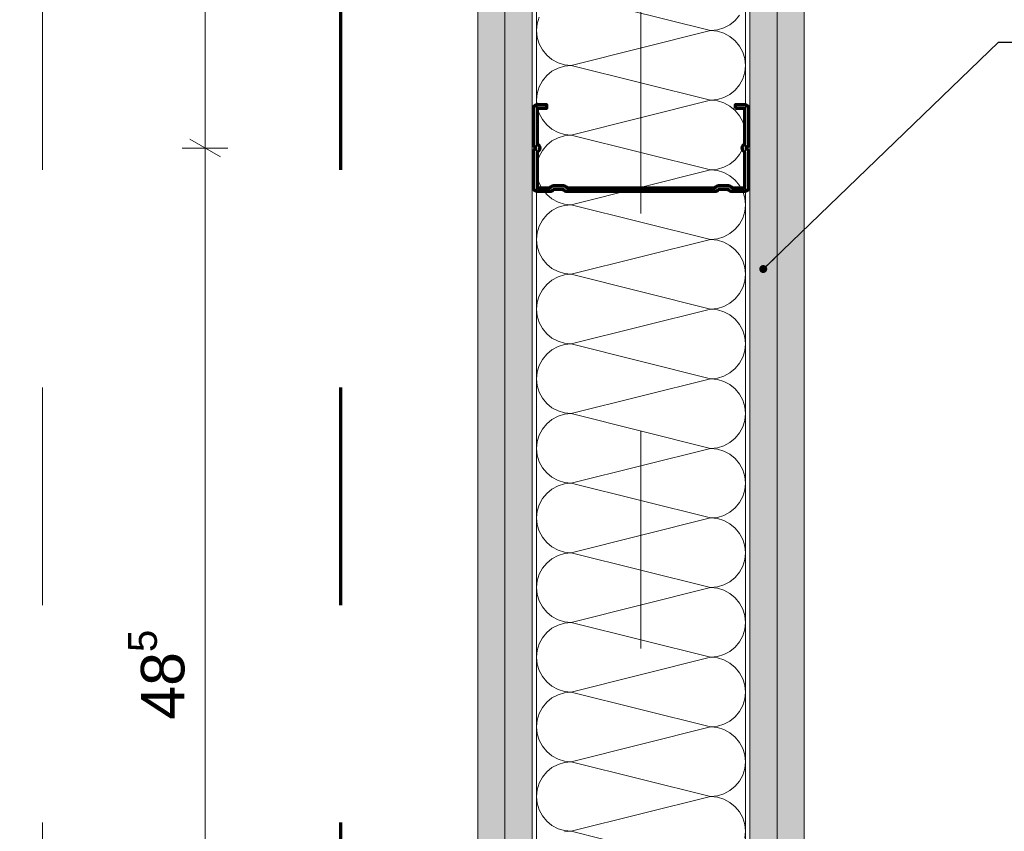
# Model space of a CAD drawing. Header units: metres. Extents: x -0.29 to 8.94, y -1.97 to 1.73.
# Tile 3 of 44: x -0.29 to 0.16, y -0.86 to -0.48. Entities that reach past the tile are written whole.
import ezdxf

# ---------------------------------------------------------------- set-up
doc = ezdxf.new("R2010")
doc.units = ezdxf.units.M
doc.header["$MEASUREMENT"] = 0
doc.linetypes.add('Strichlinie doppelt', pattern=[0.109361, 0.052917, -0.021167, 0.014111, -0.021167])
doc.linetypes.add('Strichlinie eng', pattern=[0.023, 0.015, -0.008])
for name, color, linetype in [('152 - Bemaßung_ Beschriftung.Ausbau', 7, 'Continuous'), ('301 - Elemente.Linie', 7, 'Continuous'), ('451 - Universal.Achsen Raster', 7, 'Continuous'), ('660 - Unterkonstruktion.Trockenbau', 7, 'Continuous'), ('Neubau_301 - Elemente.Linie', 7, 'Continuous'), ('Neubau_606 - Struktur.Wand Innen Ausbau', 7, 'Continuous')]:
    doc.layers.add(name, color=color, linetype=linetype)
doc.styles.add('ERSTELLTER_STIL_1', font='txt')
doc.dimstyles.new('ERSTELLTER_STIL__1', dxfattribs={"dimtxt": 0.18, "dimasz": 0.007296, "dimexe": 0.18, "dimexo": 0.0625, "dimgap": 0, "dimtad": 0, "dimtih": 1, "dimtoh": 1, "dimdec": 4, "dimzin": 0, "dimdsep": 46, "dimcen": 0.09, "dimadec": 0, "dimazin": 0, "dimtfac": 1, "dimtdec": 4, "dimtmove": 0, "dimatfit": 3, "dimldrblk": 'ARROWHEAD_11', "dimfxl": 1, "dimtolj": 1, "dimtzin": 0, "dimarcsym": 0})
doc.dimstyles.new('ERSTELLTER_STIL__2', dxfattribs={"dimtxt": 0.02, "dimasz": 0.01064, "dimexe": 0.18, "dimexo": 0.0625, "dimgap": 0, "dimtad": 1, "dimzin": 0, "dimdsep": 46, "dimtxsty": 'ERSTELLTER_STIL_1', "dimblk": 'ARROWHEAD_2', "dimblk1": 'ARROWHEAD_2', "dimblk2": 'ARROWHEAD_2', "dimcen": 0.09, "dimse1": 1, "dimse2": 1, "dimclrd": 7, "dimclre": 7, "dimclrt": 7, "dimazin": 0, "dimtfac": 1, "dimtdec": 4, "dimtmove": 0, "dimatfit": 3, "dimfxl": 1, "dimtolj": 1, "dimtzin": 0, "dimarcsym": 0})
pattern_1 = [(45, (0, 0), (-0.003535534, 0.003535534), [0, -0.005])]

# ---------------------------------------------------------------- blocks, each defined once
blk = doc.blocks.new('*X1')
at = {"layer": 'Neubau_606 - Struktur.Wand Innen Ausbau', "color": 7, "linetype": 'Continuous', "lineweight": 5}
for p, q in [((0.02474, -0.48769), (-0.03926, -0.47169)), ((-0.05404, -0.48157), (-0.05495, -0.48457)), ((0.03363, -0.485), (0.03605, -0.48301)), ((0.03605, -0.48301), (0.03804, -0.48058)), ((-0.05495, -0.48457), (-0.05526, -0.48769)), ((-0.05526, -0.48769), (-0.05495, -0.49082)), ((0.02474, -0.48769), (-0.03926, -0.50369)), ((0.02474, -0.48769), (0.02786, -0.48739)), ((0.02786, -0.488), (0.02474, -0.48769)), ((0.02786, -0.48739), (0.03086, -0.48648)), ((0.03086, -0.48891), (0.02786, -0.488)), ((0.03086, -0.48648), (0.03363, -0.485)), ((-0.05495, -0.49082), (-0.05404, -0.49382)), ((0.03363, -0.49039), (0.03086, -0.48891)), ((0.03605, -0.49238), (0.03363, -0.49039)), ((0.03804, -0.49481), (0.03605, -0.49238)), ((-0.05404, -0.49382), (-0.05256, -0.49658)), ((-0.05256, -0.49658), (-0.05057, -0.49901)), ((0.03952, -0.49757), (0.03804, -0.49481)), ((-0.05057, -0.49901), (-0.04815, -0.501)), ((-0.04815, -0.501), (-0.04538, -0.50248)), ((0.04043, -0.50057), (0.03952, -0.49757)), ((0.04074, -0.50369), (0.04043, -0.50057)), ((-0.04815, -0.50639), (-0.05057, -0.50838)), ((-0.04538, -0.50491), (-0.04815, -0.50639)), ((-0.04538, -0.50248), (-0.04238, -0.50339)), ((-0.04238, -0.504), (-0.04538, -0.50491)), ((-0.04238, -0.50339), (-0.03926, -0.50369)), ((-0.03926, -0.50369), (-0.04238, -0.504)), ((0.02474, -0.51969), (-0.03926, -0.50369)), ((0.04043, -0.50682), (0.04074, -0.50369)), ((-0.05256, -0.51081), (-0.05404, -0.51357)), ((-0.05057, -0.50838), (-0.05256, -0.51081)), ((0.03804, -0.51258), (0.03952, -0.50982)), ((0.03952, -0.50982), (0.04043, -0.50682)), ((-0.05404, -0.51357), (-0.05495, -0.51657)), ((0.03363, -0.517), (0.03605, -0.51501)), ((0.03605, -0.51501), (0.03804, -0.51258)), ((-0.05495, -0.51657), (-0.05526, -0.51969)), ((-0.05526, -0.51969), (-0.05495, -0.52282)), ((0.02474, -0.51969), (-0.03926, -0.53569)), ((0.02474, -0.51969), (0.02786, -0.51939)), ((0.02786, -0.52), (0.02474, -0.51969)), ((0.02786, -0.51939), (0.03086, -0.51848)), ((0.03086, -0.52091), (0.02786, -0.52)), ((0.03086, -0.51848), (0.03363, -0.517)), ((-0.05495, -0.52282), (-0.05404, -0.52582)), ((0.03363, -0.52239), (0.03086, -0.52091)), ((0.03605, -0.52438), (0.03363, -0.52239)), ((0.03804, -0.52681), (0.03605, -0.52438)), ((-0.05404, -0.52582), (-0.05256, -0.52858)), ((-0.05256, -0.52858), (-0.05057, -0.53101)), ((0.03952, -0.52957), (0.03804, -0.52681)), ((-0.05057, -0.53101), (-0.04815, -0.533)), ((-0.04815, -0.533), (-0.04538, -0.53448)), ((0.04043, -0.53257), (0.03952, -0.52957)), ((0.04074, -0.53569), (0.04043, -0.53257)), ((-0.04538, -0.53691), (-0.04815, -0.53839)), ((-0.04538, -0.53448), (-0.04238, -0.53539)), ((-0.04238, -0.536), (-0.04538, -0.53691)), ((-0.04238, -0.53539), (-0.03926, -0.53569)), ((-0.03926, -0.53569), (-0.04238, -0.536)), ((0.02474, -0.55169), (-0.03926, -0.53569)), ((0.04043, -0.53882), (0.04074, -0.53569)), ((-0.05057, -0.54038), (-0.05256, -0.54281)), ((-0.04815, -0.53839), (-0.05057, -0.54038)), ((0.03804, -0.54458), (0.03952, -0.54182)), ((0.03952, -0.54182), (0.04043, -0.53882)), ((-0.05404, -0.54557), (-0.05495, -0.54857)), ((-0.05256, -0.54281), (-0.05404, -0.54557)), ((0.03363, -0.549), (0.03605, -0.54701)), ((0.03605, -0.54701), (0.03804, -0.54458)), ((-0.05495, -0.54857), (-0.05526, -0.55169)), ((-0.05526, -0.55169), (-0.05495, -0.55482)), ((0.02474, -0.55169), (-0.03926, -0.56769)), ((0.02474, -0.55169), (0.02786, -0.55139)), ((0.02786, -0.552), (0.02474, -0.55169)), ((0.02786, -0.55139), (0.03086, -0.55048)), ((0.03086, -0.55048), (0.03363, -0.549)), ((-0.05495, -0.55482), (-0.05404, -0.55782)), ((0.03086, -0.55291), (0.02786, -0.552)), ((0.03363, -0.55439), (0.03086, -0.55291)), ((0.03605, -0.55638), (0.03363, -0.55439)), ((-0.05404, -0.55782), (-0.05256, -0.56058)), ((-0.05256, -0.56058), (-0.05057, -0.56301)), ((0.03804, -0.55881), (0.03605, -0.55638)), ((0.03952, -0.56157), (0.03804, -0.55881)), ((-0.05057, -0.56301), (-0.04815, -0.565)), ((-0.04815, -0.565), (-0.04538, -0.56648)), ((0.04043, -0.56457), (0.03952, -0.56157)), ((0.04074, -0.56769), (0.04043, -0.56457)), ((-0.04538, -0.56891), (-0.04815, -0.57039)), ((-0.04538, -0.56648), (-0.04238, -0.56739)), ((-0.04238, -0.568), (-0.04538, -0.56891)), ((-0.04238, -0.56739), (-0.03926, -0.56769)), ((-0.03926, -0.56769), (-0.04238, -0.568)), ((0.02474, -0.58369), (-0.03926, -0.56769)), ((0.04043, -0.57082), (0.04074, -0.56769)), ((-0.05057, -0.57238), (-0.05256, -0.57481)), ((-0.04815, -0.57039), (-0.05057, -0.57238)), ((0.03804, -0.57658), (0.03952, -0.57382)), ((0.03952, -0.57382), (0.04043, -0.57082)), ((-0.05404, -0.57757), (-0.05495, -0.58057)), ((-0.05256, -0.57481), (-0.05404, -0.57757)), ((0.03605, -0.57901), (0.03804, -0.57658)), ((-0.05495, -0.58057), (-0.05526, -0.58369)), ((0.02474, -0.58369), (0.02786, -0.58339)), ((0.02786, -0.58339), (0.03086, -0.58248)), ((0.03086, -0.58248), (0.03363, -0.581)), ((0.03363, -0.581), (0.03605, -0.57901)), ((-0.05526, -0.58369), (-0.05495, -0.58682)), ((-0.05495, -0.58682), (-0.05404, -0.58982)), ((0.02474, -0.58369), (-0.03926, -0.59969)), ((0.02786, -0.584), (0.02474, -0.58369)), ((0.03086, -0.58491), (0.02786, -0.584)), ((0.03363, -0.58639), (0.03086, -0.58491)), ((0.03605, -0.58838), (0.03363, -0.58639)), ((-0.05404, -0.58982), (-0.05256, -0.59258)), ((0.03804, -0.59081), (0.03605, -0.58838)), ((0.03952, -0.59357), (0.03804, -0.59081)), ((-0.05256, -0.59258), (-0.05057, -0.59501)), ((-0.05057, -0.59501), (-0.04815, -0.597)), ((-0.04815, -0.597), (-0.04538, -0.59848)), ((0.04043, -0.59657), (0.03952, -0.59357)), ((0.04074, -0.59969), (0.04043, -0.59657)), ((-0.04538, -0.60091), (-0.04815, -0.60239)), ((-0.04538, -0.59848), (-0.04238, -0.59939)), ((-0.04238, -0.6), (-0.04538, -0.60091)), ((-0.04238, -0.59939), (-0.03926, -0.59969)), ((-0.03926, -0.59969), (-0.04238, -0.6)), ((0.02474, -0.61569), (-0.03926, -0.59969)), ((0.04043, -0.60282), (0.04074, -0.59969)), ((-0.05057, -0.60438), (-0.05256, -0.60681)), ((-0.04815, -0.60239), (-0.05057, -0.60438)), ((0.03804, -0.60858), (0.03952, -0.60582)), ((0.03952, -0.60582), (0.04043, -0.60282)), ((-0.05404, -0.60957), (-0.05495, -0.61257)), ((-0.05256, -0.60681), (-0.05404, -0.60957)), ((0.03605, -0.61101), (0.03804, -0.60858)), ((-0.05495, -0.61257), (-0.05526, -0.61569)), ((0.02786, -0.61539), (0.03086, -0.61448)), ((0.03086, -0.61448), (0.03363, -0.613)), ((0.03363, -0.613), (0.03605, -0.61101)), ((-0.05526, -0.61569), (-0.05495, -0.61882)), ((-0.05495, -0.61882), (-0.05404, -0.62182)), ((0.02474, -0.61569), (-0.03926, -0.63169)), ((0.02474, -0.61569), (0.02786, -0.61539)), ((0.02786, -0.616), (0.02474, -0.61569)), ((0.03086, -0.61691), (0.02786, -0.616)), ((0.03363, -0.61839), (0.03086, -0.61691)), ((0.03605, -0.62038), (0.03363, -0.61839)), ((-0.05404, -0.62182), (-0.05256, -0.62458)), ((0.03804, -0.62281), (0.03605, -0.62038)), ((0.03952, -0.62557), (0.03804, -0.62281)), ((-0.05256, -0.62458), (-0.05057, -0.62701)), ((-0.05057, -0.62701), (-0.04815, -0.629)), ((0.04043, -0.62857), (0.03952, -0.62557)), ((0.04074, -0.63169), (0.04043, -0.62857)), ((-0.04815, -0.629), (-0.04538, -0.63048)), ((-0.04538, -0.63291), (-0.04815, -0.63439)), ((-0.04538, -0.63048), (-0.04238, -0.63139)), ((-0.04238, -0.632), (-0.04538, -0.63291)), ((-0.04238, -0.63139), (-0.03926, -0.63169)), ((-0.03926, -0.63169), (-0.04238, -0.632)), ((0.02474, -0.64769), (-0.03926, -0.63169)), ((0.04043, -0.63482), (0.04074, -0.63169)), ((-0.05057, -0.63638), (-0.05256, -0.63881)), ((-0.04815, -0.63439), (-0.05057, -0.63638)), ((0.03952, -0.63782), (0.04043, -0.63482)), ((-0.05404, -0.64157), (-0.05495, -0.64457)), ((-0.05256, -0.63881), (-0.05404, -0.64157)), ((0.03605, -0.64301), (0.03804, -0.64058)), ((0.03804, -0.64058), (0.03952, -0.63782)), ((-0.05495, -0.64457), (-0.05526, -0.64769)), ((0.02786, -0.64739), (0.03086, -0.64648)), ((0.03086, -0.64648), (0.03363, -0.645)), ((0.03363, -0.645), (0.03605, -0.64301)), ((-0.05526, -0.64769), (-0.05495, -0.65082)), ((-0.05495, -0.65082), (-0.05404, -0.65382)), ((0.02474, -0.64769), (-0.03926, -0.66369)), ((0.02474, -0.64769), (0.02786, -0.64739)), ((0.02786, -0.648), (0.02474, -0.64769)), ((0.03086, -0.64891), (0.02786, -0.648)), ((0.03363, -0.65039), (0.03086, -0.64891)), ((0.03605, -0.65238), (0.03363, -0.65039)), ((-0.05404, -0.65382), (-0.05256, -0.65658)), ((0.03804, -0.65481), (0.03605, -0.65238)), ((0.03952, -0.65757), (0.03804, -0.65481)), ((-0.05256, -0.65658), (-0.05057, -0.65901)), ((-0.05057, -0.65901), (-0.04815, -0.661)), ((0.04043, -0.66057), (0.03952, -0.65757)), ((-0.04815, -0.661), (-0.04538, -0.66248)), ((-0.04538, -0.66491), (-0.04815, -0.66639)), ((-0.04538, -0.66248), (-0.04238, -0.66339)), ((-0.04238, -0.664), (-0.04538, -0.66491)), ((-0.04238, -0.66339), (-0.03926, -0.66369)), ((-0.03926, -0.66369), (-0.04238, -0.664)), ((0.02474, -0.67969), (-0.03926, -0.66369)), ((0.04074, -0.66369), (0.04043, -0.66057)), ((0.04043, -0.66682), (0.04074, -0.66369)), ((-0.05057, -0.66838), (-0.05256, -0.67081)), ((-0.04815, -0.66639), (-0.05057, -0.66838)), ((0.03952, -0.66982), (0.04043, -0.66682)), ((-0.05404, -0.67357), (-0.05495, -0.67657)), ((-0.05256, -0.67081), (-0.05404, -0.67357)), ((0.03605, -0.67501), (0.03804, -0.67258)), ((0.03804, -0.67258), (0.03952, -0.66982)), ((-0.05495, -0.67657), (-0.05526, -0.67969)), ((0.02786, -0.67939), (0.03086, -0.67848)), ((0.03086, -0.67848), (0.03363, -0.677)), ((0.03363, -0.677), (0.03605, -0.67501)), ((-0.05526, -0.67969), (-0.05495, -0.68282)), ((-0.05495, -0.68282), (-0.05404, -0.68582)), ((0.02474, -0.67969), (-0.03926, -0.69569)), ((0.02474, -0.67969), (0.02786, -0.67939)), ((0.02786, -0.68), (0.02474, -0.67969)), ((0.03086, -0.68091), (0.02786, -0.68)), ((0.03363, -0.68239), (0.03086, -0.68091)), ((0.03605, -0.68438), (0.03363, -0.68239)), ((-0.05404, -0.68582), (-0.05256, -0.68858)), ((0.03804, -0.68681), (0.03605, -0.68438)), ((0.03952, -0.68957), (0.03804, -0.68681)), ((-0.05256, -0.68858), (-0.05057, -0.69101)), ((-0.05057, -0.69101), (-0.04815, -0.693)), ((0.04043, -0.69257), (0.03952, -0.68957)), ((-0.04815, -0.693), (-0.04538, -0.69448)), ((-0.04538, -0.69448), (-0.04238, -0.69539)), ((-0.04238, -0.696), (-0.04538, -0.69691)), ((-0.04238, -0.69539), (-0.03926, -0.69569)), ((-0.03926, -0.69569), (-0.04238, -0.696)), ((0.02474, -0.71169), (-0.03926, -0.69569)), ((0.04074, -0.69569), (0.04043, -0.69257)), ((0.04043, -0.69882), (0.04074, -0.69569)), ((-0.05057, -0.70038), (-0.05256, -0.70281)), ((-0.04815, -0.69839), (-0.05057, -0.70038)), ((-0.04538, -0.69691), (-0.04815, -0.69839)), ((0.03952, -0.70182), (0.04043, -0.69882)), ((-0.05404, -0.70557), (-0.05495, -0.70857)), ((-0.05256, -0.70281), (-0.05404, -0.70557)), ((0.03605, -0.70701), (0.03804, -0.70458)), ((0.03804, -0.70458), (0.03952, -0.70182)), ((-0.05495, -0.70857), (-0.05526, -0.71169)), ((0.03086, -0.71048), (0.03363, -0.709)), ((0.03363, -0.709), (0.03605, -0.70701)), ((-0.05526, -0.71169), (-0.05495, -0.71482)), ((0.02474, -0.71169), (-0.03926, -0.72769)), ((0.02474, -0.71169), (0.02786, -0.71139)), ((0.02786, -0.712), (0.02474, -0.71169)), ((0.02786, -0.71139), (0.03086, -0.71048)), ((0.03086, -0.71291), (0.02786, -0.712)), ((0.03363, -0.71439), (0.03086, -0.71291)), ((0.03605, -0.71638), (0.03363, -0.71439)), ((-0.05495, -0.71482), (-0.05404, -0.71782)), ((-0.05404, -0.71782), (-0.05256, -0.72058)), ((0.03804, -0.71881), (0.03605, -0.71638)), ((0.03952, -0.72157), (0.03804, -0.71881)), ((-0.05256, -0.72058), (-0.05057, -0.72301)), ((-0.05057, -0.72301), (-0.04815, -0.725)), ((0.04043, -0.72457), (0.03952, -0.72157)), ((-0.04815, -0.725), (-0.04538, -0.72648)), ((-0.04538, -0.72648), (-0.04238, -0.72739)), ((-0.04238, -0.728), (-0.04538, -0.72891)), ((-0.04238, -0.72739), (-0.03926, -0.72769)), ((-0.03926, -0.72769), (-0.04238, -0.728)), ((0.02474, -0.74369), (-0.03926, -0.72769)), ((0.04074, -0.72769), (0.04043, -0.72457)), ((0.04043, -0.73082), (0.04074, -0.72769)), ((-0.05057, -0.73238), (-0.05256, -0.73481)), ((-0.04815, -0.73039), (-0.05057, -0.73238)), ((-0.04538, -0.72891), (-0.04815, -0.73039)), ((0.03952, -0.73382), (0.04043, -0.73082)), ((-0.05256, -0.73481), (-0.05404, -0.73757)), ((0.03605, -0.73901), (0.03804, -0.73658)), ((0.03804, -0.73658), (0.03952, -0.73382)), ((-0.05495, -0.74057), (-0.05526, -0.74369)), ((-0.05404, -0.73757), (-0.05495, -0.74057)), ((0.03086, -0.74248), (0.03363, -0.741)), ((0.03363, -0.741), (0.03605, -0.73901)), ((-0.05526, -0.74369), (-0.05495, -0.74682)), ((0.02474, -0.74369), (-0.03926, -0.75969)), ((0.02474, -0.74369), (0.02786, -0.74339)), ((0.02786, -0.744), (0.02474, -0.74369)), ((0.02786, -0.74339), (0.03086, -0.74248)), ((0.03086, -0.74491), (0.02786, -0.744)), ((0.03363, -0.74639), (0.03086, -0.74491)), ((-0.05495, -0.74682), (-0.05404, -0.74982)), ((-0.05404, -0.74982), (-0.05256, -0.75258)), ((0.03605, -0.74838), (0.03363, -0.74639)), ((0.03804, -0.75081), (0.03605, -0.74838)), ((0.03952, -0.75357), (0.03804, -0.75081)), ((-0.05256, -0.75258), (-0.05057, -0.75501)), ((-0.05057, -0.75501), (-0.04815, -0.757)), ((0.04043, -0.75657), (0.03952, -0.75357)), ((-0.04815, -0.757), (-0.04538, -0.75848)), ((-0.04538, -0.75848), (-0.04238, -0.75939)), ((-0.04238, -0.75939), (-0.03926, -0.75969)), ((-0.03926, -0.75969), (-0.04238, -0.76)), ((0.02474, -0.77569), (-0.03926, -0.75969)), ((0.04074, -0.75969), (0.04043, -0.75657)), ((0.04043, -0.76282), (0.04074, -0.75969)), ((-0.05057, -0.76438), (-0.05256, -0.76681)), ((-0.04815, -0.76239), (-0.05057, -0.76438)), ((-0.04538, -0.76091), (-0.04815, -0.76239)), ((-0.04238, -0.76), (-0.04538, -0.76091)), ((0.03952, -0.76582), (0.04043, -0.76282)), ((-0.05256, -0.76681), (-0.05404, -0.76957)), ((0.03605, -0.77101), (0.03804, -0.76858)), ((0.03804, -0.76858), (0.03952, -0.76582)), ((-0.05495, -0.77257), (-0.05526, -0.77569)), ((-0.05404, -0.76957), (-0.05495, -0.77257)), ((0.03086, -0.77448), (0.03363, -0.773)), ((0.03363, -0.773), (0.03605, -0.77101)), ((-0.05526, -0.77569), (-0.05495, -0.77882)), ((0.02474, -0.77569), (-0.03926, -0.79169)), ((0.02474, -0.77569), (0.02786, -0.77539)), ((0.02786, -0.776), (0.02474, -0.77569)), ((0.02786, -0.77539), (0.03086, -0.77448)), ((0.03086, -0.77691), (0.02786, -0.776)), ((0.03363, -0.77839), (0.03086, -0.77691)), ((-0.05495, -0.77882), (-0.05404, -0.78182)), ((-0.05404, -0.78182), (-0.05256, -0.78458)), ((0.03605, -0.78038), (0.03363, -0.77839)), ((0.03804, -0.78281), (0.03605, -0.78038)), ((-0.05256, -0.78458), (-0.05057, -0.78701)), ((-0.05057, -0.78701), (-0.04815, -0.789)), ((0.03952, -0.78557), (0.03804, -0.78281)), ((0.04043, -0.78857), (0.03952, -0.78557)), ((-0.04815, -0.789), (-0.04538, -0.79048)), ((-0.04538, -0.79048), (-0.04238, -0.79139)), ((-0.04238, -0.79139), (-0.03926, -0.79169)), ((0.04074, -0.79169), (0.04043, -0.78857)), ((-0.04815, -0.79439), (-0.05057, -0.79638)), ((-0.04538, -0.79291), (-0.04815, -0.79439)), ((-0.04238, -0.792), (-0.04538, -0.79291)), ((-0.03926, -0.79169), (-0.04238, -0.792)), ((0.02474, -0.80769), (-0.03926, -0.79169)), ((0.03952, -0.79782), (0.04043, -0.79482)), ((0.04043, -0.79482), (0.04074, -0.79169)), ((-0.05256, -0.79881), (-0.05404, -0.80157)), ((-0.05057, -0.79638), (-0.05256, -0.79881)), ((0.03605, -0.80301), (0.03804, -0.80058)), ((0.03804, -0.80058), (0.03952, -0.79782)), ((-0.05495, -0.80457), (-0.05526, -0.80769)), ((-0.05404, -0.80157), (-0.05495, -0.80457)), ((0.03086, -0.80648), (0.03363, -0.805)), ((0.03363, -0.805), (0.03605, -0.80301)), ((-0.05526, -0.80769), (-0.05495, -0.81082)), ((0.02474, -0.80769), (-0.03926, -0.82369)), ((0.02474, -0.80769), (0.02786, -0.80739)), ((0.02786, -0.808), (0.02474, -0.80769)), ((0.02786, -0.80739), (0.03086, -0.80648)), ((0.03086, -0.80891), (0.02786, -0.808)), ((0.03363, -0.81039), (0.03086, -0.80891)), ((-0.05495, -0.81082), (-0.05404, -0.81382)), ((-0.05404, -0.81382), (-0.05256, -0.81658)), ((0.03605, -0.81238), (0.03363, -0.81039)), ((0.03804, -0.81481), (0.03605, -0.81238)), ((-0.05256, -0.81658), (-0.05057, -0.81901)), ((0.03952, -0.81757), (0.03804, -0.81481)), ((0.04043, -0.82057), (0.03952, -0.81757)), ((-0.05057, -0.81901), (-0.04815, -0.821)), ((-0.04815, -0.821), (-0.04538, -0.82248)), ((-0.04538, -0.82248), (-0.04238, -0.82339)), ((0.04074, -0.82369), (0.04043, -0.82057)), ((-0.04815, -0.82639), (-0.05057, -0.82838)), ((-0.04538, -0.82491), (-0.04815, -0.82639)), ((-0.04238, -0.824), (-0.04538, -0.82491)), ((-0.04238, -0.82339), (-0.03926, -0.82369)), ((-0.03926, -0.82369), (-0.04238, -0.824)), ((0.02474, -0.83969), (-0.03926, -0.82369)), ((0.03952, -0.82982), (0.04043, -0.82682)), ((0.04043, -0.82682), (0.04074, -0.82369)), ((-0.05256, -0.83081), (-0.05404, -0.83357)), ((-0.05057, -0.82838), (-0.05256, -0.83081)), ((0.03804, -0.83258), (0.03952, -0.82982)), ((-0.05495, -0.83657), (-0.05526, -0.83969)), ((-0.05404, -0.83357), (-0.05495, -0.83657)), ((0.03363, -0.837), (0.03605, -0.83501)), ((0.03605, -0.83501), (0.03804, -0.83258)), ((-0.05526, -0.83969), (-0.05495, -0.84282)), ((0.02474, -0.83969), (-0.03926, -0.85569)), ((0.02474, -0.83969), (0.02786, -0.83939)), ((0.02786, -0.84), (0.02474, -0.83969)), ((0.02786, -0.83939), (0.03086, -0.83848)), ((0.03086, -0.84091), (0.02786, -0.84)), ((0.03086, -0.83848), (0.03363, -0.837)), ((0.03363, -0.84239), (0.03086, -0.84091)), ((-0.05495, -0.84282), (-0.05404, -0.84582)), ((-0.05404, -0.84582), (-0.05256, -0.84858)), ((0.03605, -0.84438), (0.03363, -0.84239)), ((0.03804, -0.84681), (0.03605, -0.84438)), ((-0.05256, -0.84858), (-0.05057, -0.85101)), ((0.03952, -0.84957), (0.03804, -0.84681)), ((0.04043, -0.85257), (0.03952, -0.84957)), ((-0.05057, -0.85101), (-0.04815, -0.853)), ((-0.04815, -0.853), (-0.04538, -0.85448)), ((-0.04538, -0.85448), (-0.04238, -0.85539)), ((0.04074, -0.85569), (0.04043, -0.85257)), ((-0.04238, -0.85539), (-0.03926, -0.85569)), ((-0.03926, -0.85569), (-0.04238, -0.856)), ((0.02474, -0.87169), (-0.03926, -0.85569)), ((0.04043, -0.85882), (0.04074, -0.85569))]:
    blk.add_line(p, q, dxfattribs=at)
blk = doc.blocks.new('ARROWHEAD_11')
at = {"color": 0, "linetype": 'Continuous', "lineweight": 0}
blk.add_line((0, 0), (-1, 0), dxfattribs=at)
at = {"color": 0, "linetype": 'Continuous', "lineweight": 0, "const_width": 0.25, "flags": 128}
blk.add_lwpolyline([(-0.125, 0, 1), (0.125, 0, 1)], format="xyb", close=True, dxfattribs=at)
blk = doc.blocks.new('*D6')
at = {"layer": '152 - Bemaßung_ Beschriftung.Ausbau', "color": 7, "linetype": 'Continuous', "lineweight": 5}
for p, q in [((0.29507, -0.30265), (0.30907, -0.31074)), ((0.31257, -0.30669), (0.29157, -0.30669)), ((0.30207, -1.05169), (0.30207, -0.30669)), ((0.29507, -1.04765), (0.30907, -1.05574)), ((0.31257, -1.05169), (0.29157, -1.05169)), ((0.30207, -1.05854), (0.30207, -1.05169))]:
    blk.add_line(p, q, dxfattribs=at)
at = {"layer": '152 - Bemaßung_ Beschriftung.Ausbau', "color": 7, "lineweight": 5, "insert": (0.29829, -0.69938), "char_height": 0.02, "attachment_point": 7, "rotation": 90, "style": 'ERSTELLTER_STIL_1'}
blk.add_mtext('\\A1;{\\pql;\\fArial|b0|i0|c0|p38;74\\fArial|b0|i0|c0|p38;\\A1{\\H.66x;\\S5^  ;}}', dxfattribs=at)
blk = doc.blocks.new('ARROWHEAD_2')
at = {"color": 0, "linetype": 'Continuous', "lineweight": 0}
for p, q in [((-0.378, -0.655), (0.378, 0.655)), ((0, 0), (-1, 0))]:
    blk.add_line(p, q, dxfattribs=at)
blk = doc.blocks.new('*D10')
at = {"layer": '152 - Bemaßung_ Beschriftung.Ausbau', "color": 7, "linetype": 'Continuous', "lineweight": 5}
for p, q in [((0.38351, 1.02426), (0.36951, 1.03235)), ((0.37651, 1.02831), (0.37651, 1.03515)), ((0.38701, 1.02831), (0.36601, 1.02831)), ((0.37651, -1.05169), (0.37651, 1.02831)), ((0.36951, -1.04765), (0.38351, -1.05574)), ((0.38701, -1.05169), (0.36601, -1.05169)), ((0.37651, -1.05854), (0.37651, -1.05169))]:
    blk.add_line(p, q, dxfattribs=at)
at = {"layer": '152 - Bemaßung_ Beschriftung.Ausbau', "color": 7, "lineweight": 5, "insert": (0.37251, -0.0383), "char_height": 0.02, "attachment_point": 7, "rotation": 90, "style": 'ERSTELLTER_STIL_1'}
blk.add_mtext('\\A1;{\\pql;\\fArial|b0|i0|c0|p38;2,08}', dxfattribs=at)
blk = doc.blocks.new('*D11')
at = {"layer": '152 - Bemaßung_ Beschriftung.Ausbau', "color": 7, "linetype": 'Continuous', "lineweight": 5}
for p, q in [((0.22007, -0.33465), (0.23407, -0.34274)), ((0.23757, -0.33869), (0.21657, -0.33869)), ((0.22707, -1.05169), (0.22707, -0.33869)), ((0.22007, -1.04765), (0.23407, -1.05574)), ((0.23757, -1.05169), (0.21657, -1.05169)), ((0.22707, -1.05854), (0.22707, -1.05169))]:
    blk.add_line(p, q, dxfattribs=at)
at = {"layer": '152 - Bemaßung_ Beschriftung.Ausbau', "color": 7, "lineweight": 5, "insert": (0.2233, -0.71538), "char_height": 0.02, "attachment_point": 7, "rotation": 90, "style": 'ERSTELLTER_STIL_1'}
blk.add_mtext('\\A1;{\\pql;\\fArial|b0|i0|c0|p38;71\\fArial|b0|i0|c0|p38;\\A1{\\H.66x;\\S3^  ;}}', dxfattribs=at)
blk = doc.blocks.new('*D16')
at = {"layer": '152 - Bemaßung_ Beschriftung.Ausbau', "color": 7, "linetype": 'Continuous', "lineweight": 5}
for p, q in [((-0.2145, -0.53765), (-0.2005, -0.54574)), ((-0.197, -0.54169), (-0.218, -0.54169)), ((-0.2075, -1.02669), (-0.2075, -0.54169)), ((-0.197, -1.02669), (-0.218, -1.02669)), ((-0.2145, -1.02265), (-0.2005, -1.03074)), ((-0.2075, -1.03354), (-0.2075, -1.02669))]:
    blk.add_line(p, q, dxfattribs=at)
at = {"layer": '152 - Bemaßung_ Beschriftung.Ausbau', "color": 7, "lineweight": 5, "insert": (-0.21117, -0.80438), "char_height": 0.02, "attachment_point": 7, "rotation": 90, "style": 'ERSTELLTER_STIL_1'}
blk.add_mtext('\\A1;{\\pql;\\fArial|b0|i0|c0|p38;48\\fArial|b0|i0|c0|p38;\\A1{\\H.66x;\\S5^  ;}}', dxfattribs=at)
blk = doc.blocks.new('*D17')
at = {"layer": '152 - Bemaßung_ Beschriftung.Ausbau', "color": 7, "linetype": 'Continuous', "lineweight": 5}
for p, q in [((-0.2145, -0.32265), (-0.2005, -0.33074)), ((-0.197, -0.32669), (-0.218, -0.32669)), ((-0.2075, -0.54169), (-0.2075, -0.32669)), ((-0.2145, -0.53765), (-0.2005, -0.54574)), ((-0.197, -0.54169), (-0.218, -0.54169))]:
    blk.add_line(p, q, dxfattribs=at)
at = {"layer": '152 - Bemaßung_ Beschriftung.Ausbau', "color": 7, "lineweight": 5, "char_height": 0.02, "attachment_point": 7, "rotation": 90, "style": 'ERSTELLTER_STIL_1'}
for s, insert in [('\\A1;{\\pql;\\fArial|b0|i0|c0|p38;2}', (-0.2115, -0.34592)), ('\\A1;{\\pql;\\fArial|b0|i0|c0|p38;21\\fArial|b0|i0|c0|p38;\\A1{\\H.66x;\\S5^  ;}}', (-0.21128, -0.46197))]:
    blk.add_mtext(s, dxfattribs=dict(at, insert=insert))

msp = doc.modelspace()

# ---------------------------------------------------------------- hatches: boundary and pattern name
at = {"layer": 'Neubau_606 - Struktur.Wand Innen Ausbau', "linetype": 'Continuous', "lineweight": 5}
h = msp.add_hatch(dxfattribs=at)
h.set_pattern_fill('Gips_0001', style=0, pattern_type=2)
h.set_pattern_definition(pattern_1)
h.paths.add_polyline_path([(-0.08227, -0.30669), (-0.06977, -0.30669), (-0.06977, -1.05169), (-0.08227, -1.05169)])
h = msp.add_hatch(dxfattribs=at)
h.set_pattern_fill('Gips_0001', style=0, pattern_type=2)
h.set_pattern_definition(pattern_1)
h.paths.add_polyline_path([(-0.06977, -0.30669), (-0.05727, -0.30669), (-0.05727, -1.05169), (-0.06977, -1.05169)])
h = msp.add_hatch(dxfattribs=at)
h.set_pattern_fill('Gips_0001', style=0, pattern_type=2)
h.set_pattern_definition(pattern_1)
h.paths.add_polyline_path([(0.05523, -0.30669), (0.05523, -1.05169), (0.04273, -1.05169), (0.04273, -0.30669)])
h = msp.add_hatch(dxfattribs=at)
h.set_pattern_fill('Gips_0001', style=0, pattern_type=2)
h.set_pattern_definition(pattern_1)
h.paths.add_polyline_path([(0.06773, -0.30669), (0.06773, -1.05169), (0.05523, -1.05169), (0.05523, -0.30669)])

# ---------------------------------------------------------------- linework, layer by layer
at = {"color": 7, "linetype": 'Strichlinie eng', "lineweight": 9}
msp.add_lwpolyline([(-0.28226, 1.54831), (-0.28226, -1.97169), (1.18274, -1.97169), (1.18274, 1.54831)], close=True, dxfattribs=at)
at = {"layer": '301 - Elemente.Linie', "color": 160, "linetype": 'Strichlinie eng', "lineweight": 70, "true_color": 0x3232ff, "flags": 128}
msp.add_lwpolyline([(-0.14532, 1.54831), (-0.14532, -1.97169)], dxfattribs=at)
at = {"layer": '451 - Universal.Achsen Raster', "color": 160, "linetype": 'Strichlinie doppelt', "lineweight": 9, "true_color": 0x3232ff}
msp.add_line((-0.00726, -1.97169), (-0.00726, 1.54831), dxfattribs=at)
at = {"layer": '660 - Unterkonstruktion.Trockenbau', "color": 7, "linetype": 'Continuous', "lineweight": 70, "flags": 128}
msp.add_lwpolyline([(0.03613, -0.52344), (0.03613, -0.52169), (0.04013, -0.52169, -0.414214), (0.04213, -0.52369), (0.04213, -0.53975, -0.267949), (0.04113, -0.54148, 0.57735), (0.04113, -0.54191, -0.267949), (0.04213, -0.54364), (0.04213, -0.55969, -0.414214), (0.04013, -0.56169), (0.03463, -0.56169, -0.250492), (0.03297, -0.56081, 0.250492), (0.03276, -0.56069), (0.0285, -0.56069, 0.250492), (0.02829, -0.56081, -0.250492), (0.02663, -0.56169), (-0.04117, -0.56169, -0.250492), (-0.04283, -0.56081, 0.250492), (-0.04304, -0.56069), (-0.0473, -0.56069, 0.250492), (-0.04751, -0.56081, -0.250492), (-0.04917, -0.56169), (-0.05467, -0.56169, -0.414214), (-0.05667, -0.55969), (-0.05667, -0.54364, -0.267949), (-0.05567, -0.54191, 0.57735), (-0.05567, -0.54148, -0.267949), (-0.05667, -0.53975), (-0.05667, -0.52369, -0.414214), (-0.05467, -0.52169), (-0.05067, -0.52169), (-0.05067, -0.52344), (-0.05467, -0.52344, 0.414214), (-0.05492, -0.52369), (-0.05492, -0.53975, 0.267949), (-0.0548, -0.53996, -0.57735), (-0.0548, -0.54343, 0.267949), (-0.05492, -0.54364), (-0.05492, -0.55969, 0.414214), (-0.05467, -0.55994), (-0.04917, -0.55994, 0.250492), (-0.04896, -0.55983, -0.250492), (-0.0473, -0.55894), (-0.04304, -0.55894, -0.250492), (-0.04138, -0.55983, 0.250492), (-0.04117, -0.55994), (0.02663, -0.55994, 0.250492), (0.02684, -0.55983, -0.250492), (0.0285, -0.55894), (0.03276, -0.55894, -0.250492), (0.03442, -0.55983, 0.250492), (0.03463, -0.55994), (0.04013, -0.55994, 0.414214), (0.04038, -0.55969), (0.04038, -0.54364, 0.267949), (0.04025, -0.54343, -0.57735), (0.04025, -0.53996, 0.267949), (0.04038, -0.53975), (0.04038, -0.52369, 0.414214), (0.04013, -0.52344)], format="xyb", close=True, dxfattribs=at)
at = {"layer": 'Neubau_301 - Elemente.Linie', "color": 1, "linetype": 'Continuous', "lineweight": 5}
for p, q in [((-0.08227, -0.30669), (-0.08227, -1.05169)), ((-0.06977, -0.30669), (-0.06977, -1.05169)), ((-0.05727, -0.30669), (-0.05727, -1.05169)), ((-0.05526, -0.30669), (-0.05526, -1.05169)), ((0.04074, -0.30669), (0.04074, -1.05169)), ((0.04273, -0.30669), (0.04273, -1.05169)), ((0.05523, -0.30669), (0.05523, -1.05169)), ((0.06773, -0.30669), (0.06773, -1.05169))]:
    msp.add_line(p, q, dxfattribs=at)

# ---------------------------------------------------------------- block references
at = {"layer": 'Neubau_606 - Struktur.Wand Innen Ausbau', "color": 7, "linetype": 'Continuous', "lineweight": 5}
msp.add_blockref('*X1', (0, 0), dxfattribs=at)

# ---------------------------------------------------------------- dimensions: what is measured, and where the dimension line sits
at = {"layer": '152 - Bemaßung_ Beschriftung.Ausbau', "color": 7, "linetype": 'Continuous', "lineweight": 5}
for base, p1, p2, picture, middle in [((0.37651, 1.02831), (-0.08227, -1.05169), (-0.16726, 1.02831), '*D10', (0.36251, -0.01232)), ((0.3020717, -0.3066945), (-0.0822712, -1.0516946), (0.0677288, -0.3066945), '*D6', (0.2880717, -0.6571213)), ((-0.207496, -0.3266945), (-0.0072712, -0.5416946), (-0.0072712, -0.3266945), '*D17', (-0.221496, -0.4197099)), ((0.22707, -0.33869), (-0.08227, -1.05169), (0.06773, -0.33869), '*D11', (0.21307, -0.67312)), ((-0.20749602, -0.54169458), (-0.00727122, -1.02669464), (-0.00727122, -0.54169458), '*D16', (-0.22149602, -0.76212136))]:
    dim = msp.add_linear_dim(base=base, p1=p1, p2=p2, angle=90, dimstyle='ERSTELLTER_STIL__2', dxfattribs=at)
    dim.commit()
    dim.dimension.update_dxf_attribs({"geometry": picture, "text_midpoint": middle, "dimtype": 160, "text_rotation": 90})

# ---------------------------------------------------------------- leaders
at = {"layer": '152 - Bemaßung_ Beschriftung.Ausbau', "color": 7, "linetype": 'Continuous', "lineweight": 9, "annotation_type": 0, "has_hookline": 1, "hookline_direction": 0, "text_width": 0.41568}
msp.add_leader([(0.04891, -0.59727), (0.15706, -0.49301), (0.45151, -0.49301)], dimstyle='ERSTELLTER_STIL__1', dxfattribs=at)

doc.saveas('drawing.dxf')
